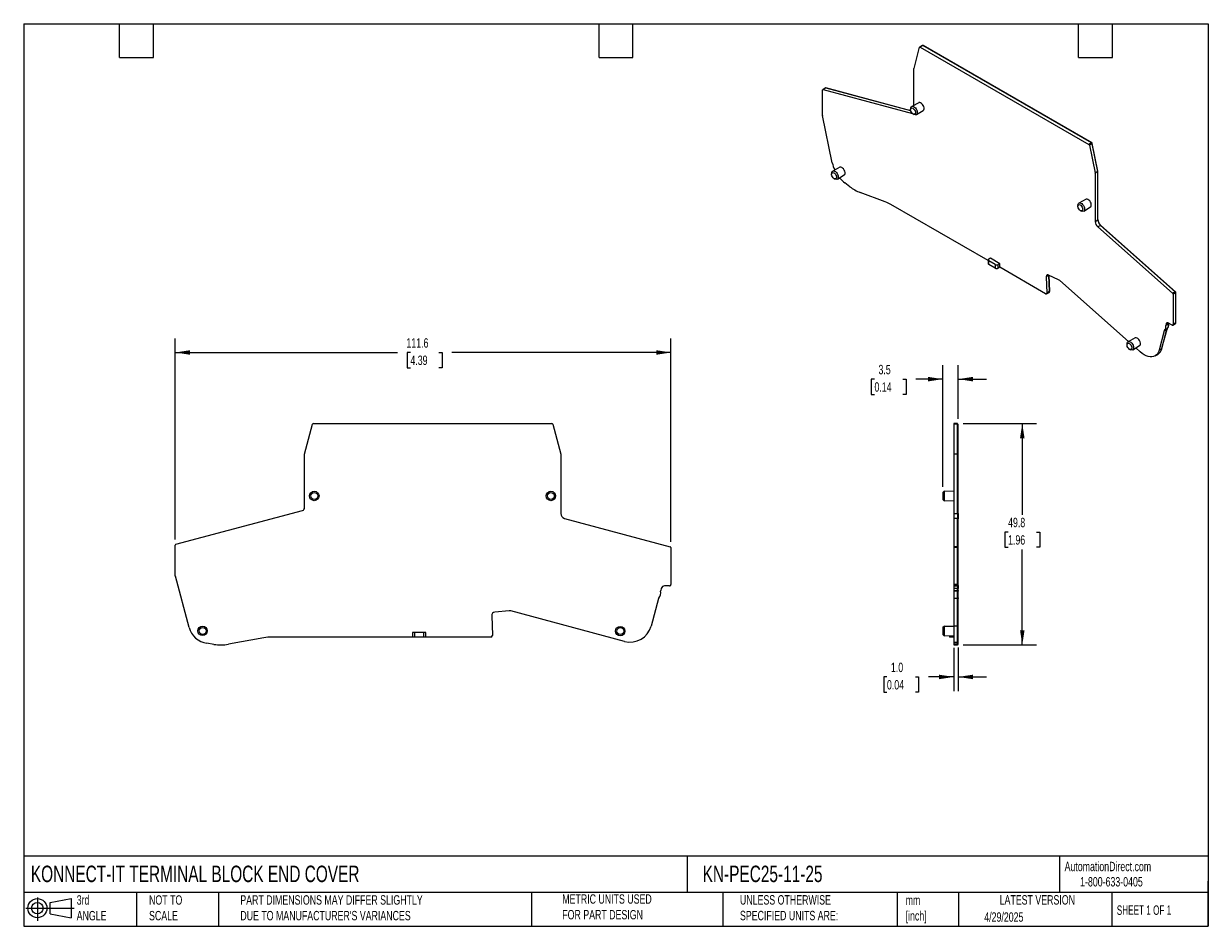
# Model space of a CAD drawing. Header units: millimetres. Extents: x 6 to 273, y 6 to 210.
import ezdxf

# ---------------------------------------------------------------- set-up
doc = ezdxf.new("R2010")
doc.units = ezdxf.units.MM
doc.linetypes.add('SLD-Solid', pattern=[0])
doc.layers.add('DIMENSIONS', color=140, linetype='SLD-Solid', lineweight=25)
doc.layers.add('TEXT', color=140, linetype='SLD-Solid', lineweight=25)
doc.layers.add('SLD-DEFPOINTS', color=7, linetype='Continuous')
doc.styles.add('SLDTEXTSTYLE0', font='TXT', dxfattribs={"width": 0.7})
doc.styles.add('SLDTEXTSTYLE1', font='TXT', dxfattribs={"width": 0.65})
doc.dimstyles.new('SLDDIMSTYLE0', dxfattribs={"dimtxt": 2.158008, "dimasz": 3.302, "dimexe": 0, "dimexo": 0.0625, "dimgap": 0.539502, "dimtad": 0, "dimtih": 1, "dimtoh": 1, "dimrnd": 1e-09, "dimzin": 12, "dimdsep": 46, "dimtxsty": 'SLDTEXTSTYLE0', "dimsah": 1, "dimcen": 0.09, "dimadec": 0, "dimazin": 3, "dimtfac": 1, "dimtofl": 0, "dimtmove": 0, "dimatfit": 3, "dimfxl": 0, "dimfrac": 2, "dimtolj": 1, "dimtzin": 12, "dimarcsym": 0})
doc.dimstyles.new('SLDDIMSTYLE1', dxfattribs={"dimtxt": 2.158008, "dimasz": 3.302, "dimexe": 0, "dimexo": 0.0625, "dimgap": 0.539502, "dimtad": 0, "dimtih": 1, "dimtoh": 1, "dimrnd": 1e-09, "dimzin": 4, "dimdsep": 46, "dimtxsty": 'SLDTEXTSTYLE0', "dimsah": 1, "dimcen": 0.09, "dimadec": 0, "dimazin": 1, "dimtfac": 1, "dimtmove": 0, "dimatfit": 0, "dimfxl": 0, "dimfrac": 2, "dimtolj": 1, "dimtzin": 12, "dimarcsym": 0})
doc.dimstyles.new('SLDDIMSTYLE2', dxfattribs={"dimtxt": 2.158008, "dimasz": 3.302, "dimexe": 0, "dimexo": 0.0625, "dimgap": 0.539502, "dimtad": 0, "dimtih": 1, "dimtoh": 1, "dimrnd": 1e-09, "dimzin": 12, "dimdsep": 46, "dimtxsty": 'SLDTEXTSTYLE0', "dimsah": 1, "dimcen": 0.09, "dimadec": 0, "dimazin": 3, "dimtfac": 1, "dimtmove": 0, "dimatfit": 0, "dimfxl": 0, "dimfrac": 2, "dimtolj": 1, "dimtzin": 12, "dimarcsym": 0})

# ---------------------------------------------------------------- blocks, each defined once
blk = doc.blocks.new('Block11')
at = {"color": 7, "linetype": 'SLD-Solid', "lineweight": 18}
for p, q in [((0, 2.88), (10.87, 2.88)), ((2.59, 5.31), (2.59, 0)), ((5.48, 4.17), (10.18, 5.03)), ((5.48, 1.6), (5.48, 4.17)), ((10.18, 5.03), (10.18, 0.73)), ((5.48, 1.6), (10.18, 0.73))]:
    blk.add_line(p, q, dxfattribs=at)
for radius in [2.15, 1.29]:
    blk.add_circle((2.59, 2.88), radius, dxfattribs=at)
blk = doc.blocks.new('Block12')
at = {"layer": 'SLD-DEFPOINTS'}
blk.add_blockref('Block11', (0, 0), dxfattribs=at)
blk = doc.blocks.new('_D')
at = {"layer": 'DIMENSIONS'}
for p, q in [((40.48, 93.43), (40.48, 138.71)), ((152.07, 92.88), (152.07, 138.71)), ((40.48, 135.53), (90.49, 135.53)), ((93.41, 135.53), (92.68, 135.53)), ((92.68, 135.53), (92.68, 132.1)), ((99.82, 135.53), (100.55, 135.53)), ((100.55, 135.53), (100.55, 132.1)), ((152.07, 135.53), (102.75, 135.53)), ((92.68, 132.1), (93.41, 132.1)), ((100.55, 132.1), (99.82, 132.1))]:
    blk.add_line(p, q, dxfattribs=at)
for points in [[(40.48, 135.53), (43.79, 135.02), (43.79, 136.04)], [(152.07, 135.53), (148.77, 136.04), (148.77, 135.02)]]:
    blk.add_solid(points, dxfattribs=at)
at = {"layer": 'DIMENSIONS', "char_height": 2.117, "attachment_point": 1, "style": 'SLDTEXTSTYLE0'}
for s, insert in [('111.6', (92.51, 138.74)), ('4.39', (93.41, 134.83))]:
    blk.add_mtext(s, dxfattribs=dict(at, insert=insert))
blk = doc.blocks.new('_D_1')
at = {"layer": 'DIMENSIONS'}
for p, q in [((215.75, 69.05), (215.75, 59.31)), ((216.75, 69.15), (216.75, 59.31)), ((200.7, 62.49), (199.98, 62.49)), ((199.98, 62.49), (199.98, 59.06)), ((207.11, 62.49), (207.84, 62.49)), ((207.84, 62.49), (207.84, 59.06)), ((215.75, 62.49), (210.04, 62.49)), ((216.75, 62.49), (223.1, 62.49)), ((199.98, 59.06), (200.7, 59.06)), ((207.84, 59.06), (207.11, 59.06))]:
    blk.add_line(p, q, dxfattribs=at)
for points in [[(215.75, 62.49), (212.45, 62.99), (212.45, 61.98)], [(216.75, 62.49), (220.05, 61.98), (220.05, 62.99)]]:
    blk.add_solid(points, dxfattribs=at)
at = {"layer": 'DIMENSIONS', "char_height": 2.117, "attachment_point": 1, "style": 'SLDTEXTSTYLE0'}
for s, insert in [('1.0', (201.6, 65.7)), ('0.04', (200.7, 61.78))]:
    blk.add_mtext(s, dxfattribs=dict(at, insert=insert))
blk = doc.blocks.new('_D_2')
at = {"layer": 'DIMENSIONS'}
for p, q in [((217.87, 119.53), (234.35, 119.53)), ((231.17, 119.53), (231.17, 99.01)), ((227.97, 95.1), (227.24, 95.1)), ((227.24, 95.1), (227.24, 91.67)), ((234.38, 95.1), (235.1, 95.1)), ((235.1, 95.1), (235.1, 91.67)), ((227.24, 91.67), (227.97, 91.67)), ((231.17, 69.71), (231.17, 91.18)), ((235.1, 91.67), (234.38, 91.67)), ((217.87, 69.71), (234.35, 69.71))]:
    blk.add_line(p, q, dxfattribs=at)
for points in [[(231.17, 119.53), (230.66, 116.23), (231.68, 116.23)], [(231.17, 69.71), (231.68, 73.01), (230.66, 73.01)]]:
    blk.add_solid(points, dxfattribs=at)
at = {"layer": 'DIMENSIONS', "char_height": 2.117, "attachment_point": 1, "style": 'SLDTEXTSTYLE0'}
for s, insert in [('49.8', (227.97, 98.31)), ('1.96', (227.97, 94.39))]:
    blk.add_mtext(s, dxfattribs=dict(at, insert=insert))
blk = doc.blocks.new('_D_3')
at = {"layer": 'DIMENSIONS'}
for p, q in [((213.25, 105.27), (213.25, 132.71)), ((216.75, 120.63), (216.75, 132.71)), ((197.89, 129.53), (197.16, 129.53)), ((197.16, 129.53), (197.16, 126.1)), ((204.3, 129.53), (205.03, 129.53)), ((205.03, 129.53), (205.03, 126.1)), ((213.25, 129.53), (207.23, 129.53)), ((216.75, 129.53), (223.1, 129.53)), ((197.16, 126.1), (197.89, 126.1)), ((205.03, 126.1), (204.3, 126.1))]:
    blk.add_line(p, q, dxfattribs=at)
for points in [[(213.25, 129.53), (209.95, 130.04), (209.95, 129.02)], [(216.75, 129.53), (220.05, 129.02), (220.05, 130.04)]]:
    blk.add_solid(points, dxfattribs=at)
at = {"layer": 'DIMENSIONS', "char_height": 2.117, "attachment_point": 1, "style": 'SLDTEXTSTYLE0'}
for s, insert in [('3.5', (198.79, 132.74)), ('0.14', (197.89, 128.83))]:
    blk.add_mtext(s, dxfattribs=dict(at, insert=insert))

msp = doc.modelspace()

# ---------------------------------------------------------------- linework, layer by layer
for p, q in [((206.792, 199.493), (208.065, 204.246)), ((208.703, 204.645), (208.102, 204.298)), ((208.806, 204.633), (208.205, 204.286)), ((208.205, 204.286), (246.161, 182.375)), ((246.762, 182.722), (208.806, 204.633)), ((208.859, 204.62), (208.844, 204.611)), ((208.876, 204.593), (208.911, 204.613)), ((246.868, 182.702), (208.911, 204.613)), ((206.787, 191.192), (206.787, 199.453)), ((186.857, 195.069), (186.256, 194.722)), ((186.921, 195.074), (186.32, 194.727)), ((186.32, 194.727), (206.44, 189.338)), ((206.064, 189.946), (186.921, 195.074)), ((187.039, 195.043), (187.045, 195.046)), ((206.062, 189.952), (187.045, 195.046)), ((186.215, 188.948), (186.215, 194.63)), ((206.041, 190.467), (206.03, 190.217)), ((207.853, 191.763), (206.269, 190.915)), ((207.326, 189.083), (208.853, 190.031)), ((188.4, 178.245), (186.22, 188.903)), ((206.603, 189.225), (206.825, 189.109)), ((246.762, 182.722), (246.161, 182.375)), ((246.898, 182.522), (246.297, 182.175)), ((246.297, 182.175), (247.571, 175.95)), ((246.82, 182.674), (246.868, 182.702)), ((246.884, 182.571), (246.936, 182.602)), ((248.172, 176.297), (246.898, 182.522)), ((248.21, 176.376), (246.936, 182.602)), ((190.069, 177.221), (188.485, 176.373)), ((248.172, 176.297), (247.571, 175.95)), ((248.177, 176.252), (247.576, 175.905)), ((248.162, 176.348), (248.21, 176.376)), ((248.166, 176.327), (248.212, 176.354)), ((248.178, 165.365), (248.177, 176.252)), ((248.213, 165.468), (248.212, 176.354)), ((188.257, 175.926), (188.246, 175.676)), ((188.819, 174.683), (189.041, 174.567)), ((189.542, 174.541), (191.069, 175.489)), ((192.367, 172.837), (191.233, 173.688)), ((247.576, 175.905), (247.577, 165.018)), ((200.33, 169.451), (194.664, 171.549)), ((223.48, 156.215), (201.578, 168.859)), ((243.704, 168.725), (243.693, 168.475)), ((245.516, 170.02), (243.932, 169.172)), ((244.989, 167.341), (246.516, 168.288)), ((244.266, 167.482), (244.488, 167.367)), ((247.577, 165.018), (248.178, 165.365)), ((248.178, 165.447), (248.213, 165.468)), ((248.754, 164.148), (248.153, 163.801)), ((248.153, 163.801), (265.012, 148.852)), ((265.613, 149.199), (248.754, 164.148)), ((248.842, 164.141), (248.794, 164.113)), ((265.701, 149.192), (248.842, 164.141)), ((223.48, 156.334), (223.48, 155.518)), ((223.98, 156.743), (223.626, 156.538)), ((225.04, 155.314), (223.626, 156.13)), ((223.626, 155.314), (223.626, 156.13)), ((225.04, 154.497), (223.626, 155.314)), ((226.101, 155.518), (223.98, 156.743)), ((225.04, 155.314), (225.04, 154.497)), ((226.101, 155.518), (225.748, 155.314)), ((225.748, 154.497), (225.748, 155.314)), ((226.101, 154.701), (225.748, 154.497)), ((226.101, 154.701), (226.101, 155.518)), ((236.422, 148.743), (226.101, 154.701)), ((237.16, 152.912), (236.582, 152.579)), ((236.582, 152.579), (236.704, 148.921)), ((239.347, 151.889), (237.081, 152.95)), ((237.305, 149.268), (237.184, 152.901)), ((237.341, 149.369), (237.223, 152.883)), ((237.303, 149.347), (237.341, 149.369)), ((237.341, 149.343), (237.341, 149.369)), ((255.066, 138.009), (239.621, 151.704)), ((236.622, 148.724), (237.223, 149.071)), ((237.305, 149.268), (236.704, 148.921)), ((237.305, 149.24), (236.704, 148.893)), ((236.704, 148.921), (236.704, 148.893)), ((237.304, 149.322), (237.341, 149.343)), ((237.305, 149.24), (237.305, 149.268)), ((265.613, 149.199), (265.012, 148.852)), ((265.718, 148.981), (265.117, 148.634)), ((265.117, 148.634), (265.117, 141.834)), ((265.648, 149.162), (265.701, 149.192)), ((265.705, 149.056), (265.753, 149.083)), ((265.718, 142.181), (265.718, 148.981)), ((265.753, 142.283), (265.753, 149.083)), ((264.079, 141.921), (263.478, 141.574)), ((263.482, 141.675), (264.083, 142.022)), ((263.569, 141.998), (263.482, 141.675)), ((263.969, 142.229), (263.569, 141.998)), ((264.115, 142.009), (264.077, 141.987)), ((264.083, 142.022), (264.121, 142.163)), ((264.905, 141.711), (264.115, 142.167)), ((264.115, 142.14), (264.121, 142.143)), ((264.121, 142.143), (264.126, 142.161)), ((265.055, 141.696), (265.656, 142.043)), ((265.718, 142.181), (265.117, 141.834)), ((265.718, 142.262), (265.753, 142.283)), ((256.562, 138.809), (254.978, 137.962)), ((263.143, 140.408), (261.97, 136.03)), ((262.571, 136.377), (263.744, 140.755)), ((262.608, 136.499), (263.759, 140.792)), ((263.744, 140.755), (263.143, 140.408)), ((263.183, 140.476), (263.784, 140.823)), ((254.75, 137.514), (254.739, 137.264)), ((255.312, 136.272), (255.534, 136.156)), ((256.035, 136.13), (257.562, 137.078)), ((257.726, 135.65), (256.712, 136.55)), ((262.571, 136.377), (261.97, 136.03)), ((262.558, 136.332), (262.608, 136.499)), ((262.602, 136.495), (262.608, 136.499)), ((261.073, 134.754), (261.674, 135.101)), ((69.585, 112.66), (71.386, 119.382)), ((71.584, 119.53), (125.261, 119.53)), ((125.454, 119.382), (127.256, 112.658)), ((216.602, 119.53), (215.752, 119.53)), ((215.752, 119.53), (215.752, 119.382)), ((216.602, 119.382), (215.752, 119.382)), ((215.752, 119.382), (215.752, 112.658)), ((216.602, 119.382), (216.602, 119.53)), ((216.602, 119.53), (216.602, 119.53)), ((216.602, 119.43), (216.752, 119.43)), ((216.602, 112.658), (216.602, 119.382)), ((216.602, 119.356), (216.752, 119.356)), ((216.752, 119.356), (216.752, 119.43)), ((216.752, 119.43), (216.752, 119.43)), ((216.752, 112.632), (216.752, 119.356)), ((69.578, 100.567), (69.578, 112.609)), ((127.263, 112.607), (127.264, 99.274)), ((216.602, 112.658), (215.752, 112.658)), ((215.752, 112.658), (215.752, 112.607)), ((216.602, 112.607), (215.752, 112.607)), ((215.752, 112.607), (215.752, 99.274)), ((216.602, 112.607), (216.602, 112.658)), ((216.602, 112.632), (216.752, 112.632)), ((216.602, 99.274), (216.602, 112.607)), ((216.602, 112.607), (216.752, 112.607)), ((216.752, 112.607), (216.752, 112.632)), ((216.752, 99.275), (216.752, 112.607)), ((213.552, 104.281), (213.252, 103.997)), ((215.752, 104.224), (213.552, 104.281)), ((213.552, 104.281), (213.552, 103.224)), ((213.252, 103.997), (213.252, 103.224)), ((213.252, 103.224), (213.252, 102.451)), ((213.252, 102.451), (213.552, 102.166)), ((213.552, 103.224), (213.552, 102.166)), ((213.552, 102.166), (215.752, 102.224)), ((40.633, 92.351), (69.133, 99.987)), ((215.752, 99.274), (216.602, 99.274)), ((215.752, 99.274), (215.752, 98.192)), ((216.602, 99.275), (216.752, 99.275)), ((216.602, 99.274), (216.602, 98.192)), ((216.752, 99.275), (216.752, 98.095)), ((128.079, 98.192), (151.921, 91.803)), ((216.602, 98.192), (215.752, 98.192)), ((215.752, 98.192), (215.752, 91.803)), ((216.602, 91.803), (216.602, 98.192)), ((216.752, 98.095), (216.602, 98.095)), ((216.752, 91.707), (216.752, 98.095)), ((40.485, 85.198), (40.485, 92.157)), ((152.069, 91.61), (152.069, 83.282)), ((216.602, 91.803), (215.752, 91.803)), ((215.752, 91.803), (215.752, 91.61)), ((216.602, 91.61), (215.752, 91.61)), ((215.752, 91.61), (215.752, 83.282)), ((216.602, 91.61), (216.602, 91.803)), ((216.602, 91.707), (216.752, 91.707)), ((216.602, 83.282), (216.602, 91.61)), ((216.602, 91.61), (216.752, 91.61)), ((216.752, 91.61), (216.752, 91.707)), ((216.752, 83.282), (216.752, 91.61)), ((43.576, 73.636), (40.492, 85.147)), ((151.769, 82.982), (150.653, 82.982)), ((215.752, 83.282), (215.752, 82.982)), ((216.602, 83.282), (215.752, 83.282)), ((216.602, 82.982), (215.752, 82.982)), ((215.752, 82.982), (216.602, 82.982)), ((215.752, 82.982), (215.752, 82.982)), ((215.752, 82.982), (215.752, 82.389)), ((216.602, 82.982), (216.602, 83.282)), ((216.602, 83.282), (216.752, 83.282)), ((216.602, 83.082), (216.752, 83.082)), ((216.602, 83.082), (216.752, 83.082)), ((216.602, 82.982), (216.602, 82.389)), ((216.752, 83.082), (216.752, 83.282)), ((216.752, 83.082), (216.752, 82.415)), ((149.277, 80.14), (147.618, 73.949)), ((149.88, 82.389), (149.757, 81.931)), ((216.602, 82.389), (215.752, 82.389)), ((215.752, 82.389), (215.752, 81.931)), ((215.752, 81.931), (216.602, 81.931)), ((215.752, 81.931), (215.752, 81.805)), ((216.602, 81.805), (215.752, 81.805)), ((215.752, 81.805), (215.752, 80.252)), ((215.752, 80.252), (216.602, 80.252)), ((215.752, 80.252), (215.752, 80.14)), ((216.602, 80.14), (215.752, 80.14)), ((215.752, 80.14), (215.752, 73.949)), ((216.752, 82.415), (216.602, 82.415)), ((216.602, 81.931), (216.602, 82.389)), ((216.602, 81.957), (216.752, 81.957)), ((216.602, 81.931), (216.602, 81.805)), ((216.602, 80.252), (216.602, 81.805)), ((216.752, 81.789), (216.602, 81.789)), ((216.602, 80.316), (216.752, 80.316)), ((216.602, 80.252), (216.602, 80.14)), ((216.752, 80.166), (216.602, 80.166)), ((216.602, 73.949), (216.602, 80.14)), ((216.752, 81.957), (216.752, 82.415)), ((216.752, 81.957), (216.752, 81.789)), ((216.752, 80.316), (216.752, 81.789)), ((216.752, 80.316), (216.752, 80.166)), ((216.752, 73.975), (216.752, 80.166)), ((115.625, 77.377), (112.42, 77.074)), ((141.617, 70.484), (116.013, 77.345)), ((111.714, 76.267), (111.888, 71.875)), ((93.893, 72.457), (93.893, 71.457)), ((94.393, 72.457), (93.893, 72.457)), ((94.393, 71.457), (94.393, 72.457)), ((96.393, 72.457), (94.393, 72.457)), ((96.393, 72.457), (96.393, 71.457)), ((96.893, 72.457), (96.393, 72.457)), ((96.893, 71.457), (96.893, 72.457)), ((213.552, 73.899), (213.252, 73.614)), ((213.552, 73.867), (213.252, 73.583)), ((213.252, 73.614), (213.252, 73.583)), ((213.252, 73.583), (213.252, 72.81)), ((213.252, 72.81), (213.252, 72.037)), ((213.252, 72.037), (213.552, 71.752)), ((215.752, 73.841), (213.552, 73.899)), ((213.552, 73.899), (213.552, 73.867)), ((215.752, 73.81), (213.552, 73.867)), ((213.552, 73.867), (213.552, 72.81)), ((213.552, 72.81), (213.552, 71.752)), ((216.602, 73.949), (215.752, 73.949)), ((215.752, 73.949), (215.752, 70.317)), ((216.602, 73.975), (216.752, 73.975)), ((216.602, 70.317), (216.602, 73.949)), ((216.752, 70.417), (216.752, 73.975)), ((49.185, 69.818), (47.582, 70.058)), ((60.447, 71.3), (52.433, 69.864)), ((93.893, 71.457), (62.211, 71.457)), ((96.393, 71.457), (94.393, 71.457)), ((111.488, 71.457), (96.893, 71.457)), ((111.888, 71.875), (111.888, 71.839)), ((213.552, 71.752), (215.752, 71.81)), ((214.752, 71.784), (214.752, 71.457)), ((215.252, 71.457), (215.252, 71.797)), ((215.752, 71.457), (215.252, 71.457)), ((215.752, 70.317), (216.602, 70.317)), ((215.752, 70.317), (215.752, 69.864)), ((216.602, 69.864), (215.752, 69.864)), ((215.752, 69.864), (215.752, 69.707)), ((215.752, 69.707), (216.602, 69.707)), ((216.602, 70.417), (216.752, 70.417)), ((216.602, 69.864), (216.602, 70.317)), ((216.602, 69.962), (216.752, 69.962)), ((216.602, 69.707), (216.602, 69.864)), ((216.602, 69.807), (216.752, 69.807)), ((216.752, 69.962), (216.752, 70.417)), ((216.752, 69.807), (216.752, 69.962))]:
    msp.add_line(p, q)
at = {"flags": 128}
for points in [[(208.065, 204.246), (208.073, 204.267), (208.085, 204.284), (208.099, 204.297), (208.117, 204.305), (208.137, 204.308), (208.159, 204.305), (208.182, 204.298), (208.205, 204.286)], [(186.215, 194.63), (186.217, 194.656), (186.222, 194.678), (186.231, 194.697), (186.244, 194.713), (186.259, 194.723), (186.278, 194.73), (186.298, 194.731), (186.32, 194.727)], [(207.122, 189.555), (207.093, 189.367), (207.007, 189.234), (206.875, 189.17), (206.71, 189.181), (206.531, 189.268), (206.356, 189.42), (206.206, 189.62), (206.095, 189.848), (206.037, 190.078), (206.037, 190.286), (206.095, 190.449), (206.206, 190.549), (206.356, 190.576), (206.531, 190.526), (206.71, 190.405), (206.875, 190.227), (207.007, 190.009), (207.093, 189.777), (207.122, 189.555)], [(206.041, 190.467), (206.07, 190.651), (206.159, 190.823), (206.298, 190.929), (206.477, 190.958), (206.681, 190.909), (206.894, 190.787), (207.099, 190.599), (207.278, 190.363), (207.417, 190.097), (207.505, 189.822), (207.536, 189.561)], [(207.536, 189.561), (207.505, 189.336), (207.417, 189.163), (207.278, 189.058), (207.099, 189.028), (206.894, 189.077), (206.825, 189.109)], [(208.853, 190.031), (208.862, 190.037), (208.981, 190.169), (209.043, 190.366), (209.043, 190.609), (208.981, 190.878), (208.862, 191.147), (208.697, 191.394), (208.501, 191.597), (208.291, 191.736), (208.085, 191.801), (207.903, 191.784), (207.853, 191.763)], [(189.339, 175.013), (189.309, 174.826), (189.223, 174.692), (189.091, 174.628), (188.926, 174.64), (188.747, 174.726), (188.572, 174.878), (188.422, 175.078), (188.311, 175.306), (188.253, 175.536), (188.253, 175.744), (188.311, 175.907), (188.422, 176.007), (188.572, 176.034), (188.747, 175.984), (188.926, 175.863), (189.091, 175.685), (189.223, 175.468), (189.309, 175.235), (189.339, 175.013)], [(188.257, 175.926), (188.286, 176.109), (188.375, 176.281), (188.514, 176.387), (188.693, 176.416), (188.898, 176.368), (189.11, 176.245), (189.315, 176.058), (189.494, 175.821), (189.633, 175.555), (189.722, 175.28), (189.752, 175.02)], [(191.069, 175.489), (191.078, 175.495), (191.197, 175.627), (191.259, 175.824), (191.259, 176.068), (191.197, 176.336), (191.078, 176.606), (190.913, 176.853), (190.717, 177.055), (190.507, 177.194), (190.301, 177.259), (190.119, 177.242), (190.069, 177.221)], [(189.752, 175.02), (189.722, 174.794), (189.633, 174.621), (189.494, 174.516), (189.315, 174.487), (189.11, 174.535), (189.041, 174.567)], [(244.785, 167.813), (244.756, 167.625), (244.67, 167.492), (244.538, 167.427), (244.373, 167.439), (244.194, 167.525), (244.019, 167.677), (243.869, 167.878), (243.758, 168.106), (243.7, 168.336), (243.7, 168.544), (243.758, 168.706), (243.869, 168.807), (244.019, 168.833), (244.194, 168.784), (244.373, 168.663), (244.538, 168.484), (244.67, 168.267), (244.756, 168.035), (244.785, 167.813)], [(243.704, 168.725), (243.733, 168.908), (243.822, 169.081), (243.961, 169.186), (244.14, 169.216), (244.344, 169.167), (244.557, 169.044), (244.762, 168.857), (244.941, 168.621), (245.08, 168.355), (245.168, 168.08), (245.199, 167.819)], [(246.516, 168.288), (246.525, 168.294), (246.644, 168.427), (246.706, 168.624), (246.706, 168.867), (246.644, 169.135), (246.525, 169.405), (246.36, 169.652), (246.164, 169.854), (245.954, 169.994), (245.748, 170.058), (245.566, 170.042), (245.516, 170.02)], [(245.199, 167.819), (245.168, 167.593), (245.08, 167.421), (244.941, 167.315), (244.762, 167.286), (244.557, 167.335), (244.488, 167.367)], [(237.081, 152.95), (236.978, 152.986), (236.881, 152.997), (236.794, 152.983), (236.718, 152.944), (236.657, 152.882), (236.613, 152.798), (236.588, 152.696), (236.582, 152.579)], [(264.115, 142.167), (264.023, 142.211), (263.933, 142.237), (263.848, 142.244), (263.771, 142.231), (263.702, 142.199), (263.645, 142.148), (263.6, 142.081), (263.569, 141.998)], [(257.562, 137.078), (257.571, 137.084), (257.69, 137.216), (257.752, 137.413), (257.752, 137.656), (257.69, 137.925), (257.571, 138.194), (257.406, 138.441), (257.21, 138.643), (257, 138.783), (256.794, 138.847), (256.612, 138.831), (256.562, 138.809)], [(255.831, 136.602), (255.802, 136.414), (255.716, 136.281), (255.584, 136.217), (255.419, 136.228), (255.24, 136.315), (255.065, 136.466), (254.915, 136.667), (254.804, 136.895), (254.746, 137.125), (254.746, 137.333), (254.804, 137.496), (254.915, 137.596), (255.065, 137.623), (255.24, 137.573), (255.419, 137.452), (255.584, 137.274), (255.716, 137.056), (255.802, 136.824), (255.831, 136.602)], [(254.75, 137.514), (254.779, 137.698), (254.868, 137.87), (255.007, 137.976), (255.186, 138.005), (255.39, 137.956), (255.603, 137.833), (255.808, 137.646), (255.987, 137.41), (256.126, 137.144), (256.214, 136.869), (256.245, 136.608)], [(256.245, 136.608), (256.214, 136.383), (256.126, 136.21), (255.987, 136.105), (255.808, 136.075), (255.603, 136.124), (255.534, 136.156)], [(261.97, 136.03), (261.824, 135.618), (261.623, 135.265), (261.372, 134.975), (261.073, 134.754), (260.732, 134.605), (260.355, 134.532), (259.949, 134.535), (259.52, 134.615), (259.075, 134.769), (258.623, 134.996), (258.171, 135.292), (257.726, 135.65)], [(94.393, 71.457), (94.295, 71.457), (94.201, 71.457), (94.115, 71.457), (94.039, 71.457), (93.977, 71.457), (93.931, 71.457), (93.902, 71.457), (93.893, 71.457)], [(96.893, 71.457), (96.883, 71.457), (96.855, 71.457), (96.808, 71.457), (96.746, 71.457), (96.67, 71.457), (96.584, 71.457), (96.49, 71.457), (96.393, 71.457)], [(215.252, 71.457), (215.155, 71.457), (215.061, 71.457), (214.975, 71.457), (214.899, 71.457), (214.837, 71.457), (214.791, 71.457), (214.762, 71.457), (214.752, 71.457)]]:
    msp.add_lwpolyline(points, dxfattribs=at)
for centre, radius in [((71.78, 103.224), 1.058), ((125.043, 103.224), 1.058), ((71.78, 103.224), 0.773), ((125.043, 103.224), 0.773), ((46.629, 72.841), 1.058), ((46.629, 72.841), 0.773), ((140.665, 72.81), 1.058), ((140.665, 72.81), 0.773)]:
    msp.add_circle(centre, radius)
for centre, radius, start, end in [((208.745, 204.553), 0.101, 52.43728, 114.41832), ((208.88, 204.573), 0.051, 51.86252, 114.24044), ((206.94, 199.455), 0.153, 165.5698, 180.5121), ((186.895, 194.998), 0.0806, 71.85033, 118.3616), ((187.032, 195.003), 0.0445, 73.27119, 102.31084), ((186.44, 188.949), 0.226, 180.34597, 191.8652), ((245.99, 182.112), 0.313, 11.62783, 57.06611), ((246.591, 182.459), 0.313, 11.62783, 57.06611), ((246.783, 182.57), 0.157, 11.62783, 57.06611), ((195.805, 179.808), 7.568, 191.92613, 204.93679), ((247.951, 176.25), 0.226, 0.35019, 11.86502), ((248.1, 176.353), 0.113, 0.35019, 11.86502), ((195.447, 179.201), 6.939, 218.82459, 232.60907), ((247.35, 175.903), 0.226, 0.35019, 11.86502), ((197.968, 180.132), 9.197, 232.48349, 248.94328), ((197.45, 161.771), 8.202, 59.78109, 69.43888), ((249.893, 165.432), 1.716, 182.24603, 228.44615), ((250.084, 165.542), 1.872, 182.2756, 228.44287), ((249.291, 165.085), 1.716, 182.24603, 228.44615), ((223.73, 155.543), 0.251, 185.6948, 245.62534), ((223.704, 156.334), 0.218, 110.78342, 249.21658), ((225.394, 155.996), 0.769, 242.60967, 297.39033), ((225.394, 155.18), 0.769, 242.60967, 297.39033), ((238.84, 150.841), 1.164, 47.83235, 64.19155), ((236.532, 148.876), 0.173, 230.23663, 5.39999), ((237.112, 149.229), 0.193, 304.86448, 3.02193), ((237.175, 149.343), 0.166, 321.88338, 0.22867), ((264.804, 148.618), 0.313, 2.93468, 48.37161), ((265.405, 148.965), 0.313, 2.93468, 48.37161), ((265.597, 149.075), 0.157, 2.93468, 48.37161), ((262.308, 141.299), 1.202, 316.7737, 13.22857), ((263.736, 141.613), 0.261, 166.36227, 188.61181), ((262.909, 141.646), 1.202, 316.7737, 13.22857), ((262.623, 141.769), 1.511, 341.42902, 9.13493), ((264.337, 141.96), 0.261, 166.36227, 188.61181), ((264.459, 142.061), 0.348, 166.36227, 188.61181), ((264.987, 141.813), 0.131, 230.79678, 9.21415), ((265.571, 142.164), 0.148, 305.01336, 6.29892), ((265.65, 142.273), 0.104, 310.89269, 5.15304), ((263.27, 140.378), 0.131, 131.44737, 166.80175), ((263.871, 140.725), 0.131, 131.44737, 166.80175), ((260.618, 136.796), 1.997, 301.90684, 347.88471), ((71.579, 119.33), 0.2, 88.62203, 164.99992), ((125.261, 119.33), 0.2, 15.00007, 90.00004), ((69.778, 112.609), 0.2, 164.99992, 180), ((127.063, 112.607), 0.2, 0.00515, 15.00007), ((68.978, 100.567), 0.6, 285, 360), ((128.364, 99.254), 1.1, 178.94938, 255), ((40.685, 92.157), 0.2, 105, 180), ((151.869, 91.61), 0.2, 0.00007, 75), ((40.685, 85.198), 0.2, 179.99996, 194.99999), ((150.653, 82.182), 0.8, 90.00004, 165), ((151.769, 83.282), 0.3, 270.00004, 0.00007), ((149.567, 80.062), 0.3, 140.65937, 165), ((147.827, 81.488), 1.95, 320.65937, 9.34063), ((150.047, 81.854), 0.3, 165, 189.34063), ((115.728, 76.282), 1.1, 75, 95.405), ((112.494, 76.298), 0.78, 95.405, 182.25928), ((48.309, 74.904), 4.9, 194.99999, 261.46815), ((142.885, 75.217), 4.9, 255, 345), ((50.669, 79.707), 10, 261.46815, 280.16126), ((62.211, 61.457), 10, 90, 100.16126), ((111.488, 71.857), 0.4, 270, 357.47365)]:
    msp.add_arc(centre, radius, start, end)
at = {"layer": 'TEXT'}
for p, q in [((6.35, 209.55), (273.05, 209.55)), ((6.35, 209.55), (6.35, 6.35)), ((27.94, 201.93), (27.94, 209.55)), ((35.56, 201.93), (35.56, 209.55)), ((135.89, 201.93), (135.89, 209.55)), ((143.51, 201.93), (143.51, 209.55)), ((243.84, 201.93), (243.84, 209.55)), ((251.46, 201.93), (251.46, 209.55)), ((273.05, 209.55), (273.05, 6.35)), ((27.94, 201.93), (35.56, 201.93)), ((135.89, 201.93), (143.51, 201.93)), ((243.84, 201.93), (251.46, 201.93)), ((273.05, 22.126), (6.35, 22.126)), ((155.759, 22.126), (155.759, 13.97)), ((239.575, 22.126), (239.575, 13.97)), ((273.05, 6.35), (273.05, 16.51)), ((273.05, 13.97), (6.35, 13.97)), ((31.75, 13.97), (31.75, 6.35)), ((50.212, 13.97), (50.212, 6.35)), ((120.646, 13.97), (120.646, 6.35)), ((163.78, 13.97), (163.78, 6.35)), ((203.024, 13.97), (203.024, 6.35)), ((216.812, 13.97), (216.812, 6.35)), ((251.349, 13.97), (251.349, 6.35)), ((6.35, 6.35), (273.05, 6.35))]:
    msp.add_line(p, q, dxfattribs=at)

# ---------------------------------------------------------------- block references
at = {"layer": 'SLD-DEFPOINTS'}
msp.add_blockref('Block12', (6.838, 7.554), dxfattribs=at)

# ---------------------------------------------------------------- texts
at = {"layer": 'TEXT'}
for s, insert, char_height, attachment_point, style in [('KONNECT-IT TERMINAL BLOCK END COVER', (7.966, 20.006), 3.70417, 1, 'SLDTEXTSTYLE0'), ('KN-PEC25-11-25', (159.208, 20.006), 3.70417, 1, 'SLDTEXTSTYLE0'), ('AutomationDirect.com', (240.695, 20.877), 2.11667, 1, 'SLDTEXTSTYLE0'), ('1-800-633-0405', (244.192, 17.437), 2.11667, 1, 'SLDTEXTSTYLE0'), ('3rd^JANGLE', (18.282, 13.338), 2.1167, 1, 'SLDTEXTSTYLE0'), ('NOT TO^JSCALE', (34.575, 13.338), 2.11667, 1, 'SLDTEXTSTYLE0'), ("PART DIMENSIONS MAY DIFFER SLIGHTLY ^JDUE TO MANUFACTURER'S VARIANCES", (55.119, 13.341), 2.11667, 1, 'SLDTEXTSTYLE0'), ('METRIC UNITS USED ^JFOR PART DESIGN', (127.604, 13.556), 2.11667, 1, 'SLDTEXTSTYLE0'), ('UNLESS OTHERWISE ^JSPECIFIED UNITS ARE:', (167.608, 13.361), 2.11667, 1, 'SLDTEXTSTYLE0'), ('LATEST VERSION', (234.552, 13.364), 2.11667, 2, 'SLDTEXTSTYLE0'), ('mm^J[inch]', (204.907, 13.297), 2.1167, 1, 'SLDTEXTSTYLE0'), ('SHEET 1 OF 1', (252.441, 11.051), 2.11667, 1, 'SLDTEXTSTYLE1'), ('4/29/2025', (222.613, 9.497), 2.1167, 1, 'SLDTEXTSTYLE0')]:
    msp.add_mtext(s, dxfattribs=dict(at, insert=insert, char_height=char_height, attachment_point=attachment_point, style=style))

# ---------------------------------------------------------------- dimensions: what is measured, and where the dimension line sits
at = {"layer": 'DIMENSIONS'}
for base, p1, p2, angle, picture, middle in [((152.069, 135.53), (40.485, 92.157), (152.069, 91.61), 0.00007, '_D', (96.616, 135.53)), ((231.173, 119.53), (216.602, 69.707), (216.602, 119.53), 90, '_D_2', (231.173, 95.096))]:
    dim = msp.add_linear_dim(base=base, p1=p1, p2=p2, angle=angle, dimstyle='SLDDIMSTYLE0', dxfattribs=at)
    dim.commit()
    dim.dimension.update_dxf_attribs({"geometry": picture, "text_midpoint": middle, "dimtype": 160})
for base, p1, p2, dimstyle, picture, middle in [((213.252, 129.53), (216.752, 119.356), (213.252, 103.997), 'SLDDIMSTYLE2', '_D_3', (201.095, 129.53)), ((216.752, 62.486), (215.752, 70.317), (216.752, 70.417), 'SLDDIMSTYLE1', '_D_1', (203.907, 62.486))]:
    dim = msp.add_linear_dim(base=base, p1=p1, p2=p2, dimstyle=dimstyle, dxfattribs=at)
    dim.commit()
    dim.dimension.update_dxf_attribs({"geometry": picture, "text_midpoint": middle, "dimtype": 160})

doc.saveas('drawing.dxf')
